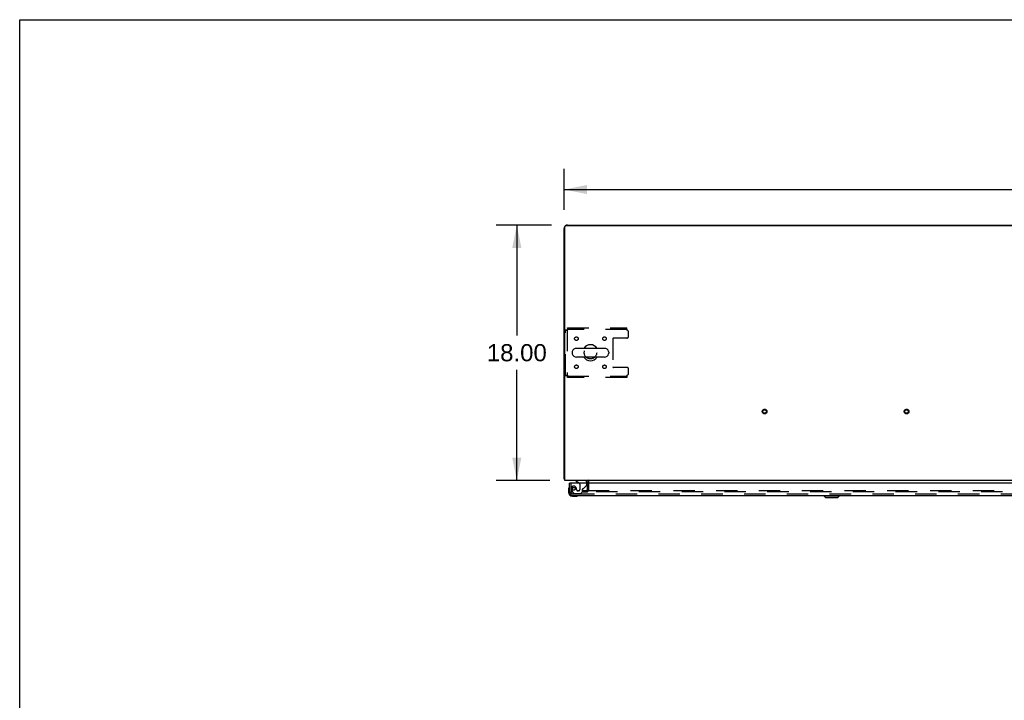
# Model space of a CAD drawing. Header units: inches. Extents: x 0 to 274, y 0 to 177.
# Tile 17 of 138: x 0 to 69, y 129 to 177. Entities that reach past the tile are written whole.
import ezdxf

# ---------------------------------------------------------------- set-up
doc = ezdxf.new("R2010")
doc.units = ezdxf.units.IN
doc.header["$LTSCALE"] = 15.069778
doc.header["$MEASUREMENT"] = 0
doc.linetypes.add('HIDDEN', pattern=[0.2, 0.1, -0.1])
doc.layers.get('0').update_dxf_attribs({"linetype": 'CONTINUOUS'})
for name, color, linetype in [('DEFAULT_2', 8, 'HIDDEN'), ('DIMENSIONS', 7, 'CONTINUOUS'), ('LEFT_OR_SECONDARY_DOOR_ASSEMBLY', 7, 'CONTINUOUS')]:
    doc.layers.add(name, color=color, linetype=linetype)
doc.styles.get("Standard").update_dxf_attribs({"font": 'arial.ttf'})
doc.dimstyles.new('DIMSTYLE_1', dxfattribs={"dimtxt": 1.208806, "dimasz": 1.611741, "dimexe": 0.09, "dimexo": 0.07, "dimgap": 0.0375, "dimtad": 0, "dimtih": 1, "dimtoh": 1, "dimzin": 4, "dimdsep": 46, "dimtxsty": 'Standard', "dimblk": '_FILLED', "dimblk1": '_FILLED', "dimblk2": '_FILLED', "dimcen": 0.09, "dimadec": 3, "dimazin": 1, "dimtfac": 1, "dimtdec": 3, "dimtofl": 0, "dimtmove": 0, "dimatfit": 3, "dimldrblk": '_FILLED', "dimfxl": 0, "dimtolj": 1, "dimtzin": 4, "dimarcsym": 0})

# ---------------------------------------------------------------- blocks, each defined once
blk = doc.blocks.new('_FILLED')
at = {"color": 0, "linetype": 'ByBlock'}
blk.add_solid([(0, 0), (-1, 0.2), (-1, -0.2)], dxfattribs=at)
blk = doc.blocks.new('*D1')
at = {"layer": 'DIMENSIONS', "color": 2, "linetype": 'Continuous'}
for p, q in [((38.355, 163.896), (38.355, 166.77)), ((116.105, 163.896), (116.105, 166.77)), ((38.355, 165.319), (74.513, 165.319)), ((116.105, 165.319), (79.946, 165.319))]:
    blk.add_line(p, q, dxfattribs=at)
at = {"layer": 'DIMENSIONS', "color": 2, "linetype": 'Continuous', "xscale": 1.6117409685, "yscale": 1.6117409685, "zscale": 1.6117409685, "rotation": 180}
blk.add_blockref('_FILLED', (38.355, 165.319), dxfattribs=at)
at = {"layer": 'DIMENSIONS', "color": 2, "linetype": 'Continuous', "xscale": 1.6117409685, "yscale": 1.6117409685, "zscale": 1.6117409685}
blk.add_blockref('_FILLED', (116.105, 165.319), dxfattribs=at)
at = {"layer": 'DIMENSIONS', "color": 2, "linetype": 'Continuous', "insert": (77.23, 165.924), "char_height": 1.2088, "width": 4.22408, "attachment_point": 2, "line_spacing_factor": 0.9}
blk.add_mtext('77.75', dxfattribs=at)
blk = doc.blocks.new('*D2')
at = {"layer": 'DIMENSIONS', "color": 2, "linetype": 'Continuous'}
for p, q in [((37.473, 162.82), (33.571, 162.82)), ((35.021, 162.82), (35.021, 155.029)), ((35.021, 144.82), (35.021, 152.611)), ((37.341, 144.82), (33.571, 144.82))]:
    blk.add_line(p, q, dxfattribs=at)
at = {"layer": 'DIMENSIONS', "color": 2, "linetype": 'Continuous', "xscale": 1.6117409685, "yscale": 1.6117409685, "zscale": 1.6117409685}
for p, rotation in [((35.021, 162.82), 90), ((35.021, 144.82), 270)]:
    blk.add_blockref('_FILLED', p, dxfattribs=dict(at, rotation=rotation))
at = {"layer": 'DIMENSIONS', "color": 2, "linetype": 'Continuous', "insert": (35.021, 154.424), "char_height": 1.2088, "width": 4.22408, "attachment_point": 2, "line_spacing_factor": 0.9}
blk.add_mtext('18.00', dxfattribs=at)

msp = doc.modelspace()

# ---------------------------------------------------------------- linework, layer by layer
at = {"color": 7, "linetype": 'Continuous'}
for p, q in [((0, 0), (0, 177.292)), ((0, 177.292), (273.996, 177.292)), ((38.355, 144.924), (38.355, 162.573)), ((38.407, 144.82), (38.407, 162.716)), ((116.001, 162.768), (38.459, 162.768)), ((38.601, 162.82), (115.858, 162.82)), ((55.355, 162.82), (55.355, 162.768)), ((41.196, 154.126), (39.221, 154.126)), ((38.921, 153.863), (38.921, 153.776)), ((41.196, 153.514), (39.221, 153.514)), ((41.496, 153.863), (41.496, 153.776)), ((38.355, 144.924), (38.407, 144.924)), ((116.053, 144.82), (38.407, 144.82)), ((40.001, 144.616), (40.001, 144.677))]:
    msp.add_line(p, q, dxfattribs=at)
msp.add_lwpolyline([(38.407, 144.904), (38.407, 144.904), (38.402, 144.905), (38.398, 144.906), (38.394, 144.907), (38.39, 144.908), (38.386, 144.909), (38.382, 144.91), (38.379, 144.91), (38.375, 144.911), (38.372, 144.912), (38.369, 144.912), (38.366, 144.913), (38.364, 144.914), (38.362, 144.915), (38.36, 144.916), (38.358, 144.917), (38.357, 144.918), (38.356, 144.92), (38.355, 144.921), (38.355, 144.922), (38.355, 144.924)], dxfattribs=at)
for centre, radius, start, end in [((38.601, 162.573), 0.246, 141.89453, 180), ((38.459, 162.716), 0.052, 90, 180), ((38.601, 162.573), 0.246, 90, 128.06222), ((39.221, 153.82), 0.306, 90, 164.36966), ((40.209, 153.82), 0.562, 32.95671, 147.04329), ((41.196, 153.82), 0.306, 15.63034, 90), ((39.065, 153.863), 0.144, 164.36966, 180), ((39.065, 153.776), 0.144, 180, 195.63034), ((39.221, 153.82), 0.306, 195.63034, 270), ((40.209, 153.82), 0.562, 212.95602, 327.04398), ((41.196, 153.82), 0.306, 270, 344.36966), ((41.352, 153.863), 0.144, 0, 15.63034), ((41.352, 153.776), 0.144, 344.36966, 360), ((39.858, 144.677), 0.142, 0, 90)]:
    msp.add_arc(centre, radius, start, end, dxfattribs=at)
at = {"layer": 'DEFAULT_2', "color": 8, "linetype": 'HIDDEN'}
for p, q in [((38.459, 152.204), (38.459, 155.436)), ((38.459, 155.436), (38.563, 155.436)), ((38.563, 155.436), (38.563, 152.204)), ((38.593, 155.57), (38.593, 155.466)), ((38.593, 155.57), (42.771, 155.57)), ((42.771, 155.466), (38.593, 155.466)), ((42.771, 155.403), (42.771, 155.57)), ((41.796, 154.821), (41.796, 152.818)), ((42.771, 154.851), (41.826, 154.851)), ((42.896, 154.976), (42.896, 155.278)), ((42.771, 152.788), (41.826, 152.788)), ((42.896, 152.362), (42.896, 152.663)), ((38.459, 152.204), (38.563, 152.204)), ((38.593, 152.07), (38.593, 152.174)), ((38.593, 152.174), (42.771, 152.174)), ((42.771, 152.07), (38.593, 152.07)), ((42.771, 152.237), (42.771, 152.07)), ((40.001, 144.194), (40.001, 144.616)), ((40.105, 144.194), (40.105, 144.677)), ((39.688, 144.007), (39.688, 144.111)), ((39.688, 144.111), (39.993, 144.111)), ((39.688, 144.007), (39.993, 144.007)), ((40.021, 144.111), (75.271, 144.111)), ((75.271, 144.007), (40.021, 144.007))]:
    msp.add_line(p, q, dxfattribs=at)
for points in [[(38.459, 155.436), (38.46, 155.433), (38.463, 155.431), (38.468, 155.429), (38.475, 155.426), (38.484, 155.424), (38.495, 155.422), (38.508, 155.419), (38.522, 155.417), (38.537, 155.415), (38.553, 155.412), (38.571, 155.41), (38.589, 155.407), (38.607, 155.405), (38.626, 155.403)], [(38.563, 155.436), (38.563, 155.433), (38.564, 155.431), (38.566, 155.429), (38.569, 155.426), (38.572, 155.424), (38.576, 155.422), (38.581, 155.419), (38.586, 155.417), (38.592, 155.415), (38.598, 155.412), (38.605, 155.41), (38.612, 155.407), (38.619, 155.405), (38.626, 155.403)], [(38.626, 155.403), (38.623, 155.421), (38.621, 155.44), (38.619, 155.458), (38.616, 155.475), (38.614, 155.492), (38.612, 155.507), (38.609, 155.521), (38.607, 155.533), (38.604, 155.544), (38.602, 155.553), (38.6, 155.56), (38.597, 155.566), (38.595, 155.569), (38.593, 155.57)], [(38.626, 155.403), (38.623, 155.41), (38.621, 155.417), (38.619, 155.424), (38.616, 155.43), (38.614, 155.436), (38.612, 155.442), (38.609, 155.447), (38.607, 155.452), (38.604, 155.456), (38.602, 155.459), (38.6, 155.462), (38.597, 155.464), (38.595, 155.465), (38.593, 155.466)], [(38.626, 152.237), (38.607, 152.234), (38.589, 152.232), (38.571, 152.23), (38.553, 152.227), (38.537, 152.225), (38.522, 152.223), (38.508, 152.22), (38.495, 152.218), (38.484, 152.216), (38.475, 152.213), (38.468, 152.211), (38.463, 152.208), (38.46, 152.206), (38.459, 152.204)], [(38.626, 152.237), (38.619, 152.234), (38.612, 152.232), (38.605, 152.23), (38.598, 152.227), (38.592, 152.225), (38.586, 152.223), (38.581, 152.22), (38.576, 152.218), (38.572, 152.216), (38.569, 152.213), (38.566, 152.211), (38.564, 152.208), (38.563, 152.206), (38.563, 152.204)], [(38.593, 152.07), (38.595, 152.071), (38.597, 152.074), (38.6, 152.079), (38.602, 152.086), (38.604, 152.095), (38.607, 152.106), (38.609, 152.119), (38.612, 152.133), (38.614, 152.148), (38.616, 152.164), (38.619, 152.182), (38.621, 152.2), (38.623, 152.218), (38.626, 152.237)], [(38.593, 152.174), (38.595, 152.174), (38.597, 152.175), (38.6, 152.177), (38.602, 152.18), (38.604, 152.183), (38.607, 152.187), (38.609, 152.192), (38.612, 152.197), (38.614, 152.203), (38.616, 152.209), (38.619, 152.216), (38.621, 152.223), (38.623, 152.23), (38.626, 152.237)]]:
    msp.add_lwpolyline(points, dxfattribs=at)
for centre, radius in [((39.219, 154.809), 0.125), ((41.198, 154.809), 0.125), ((40.209, 153.82), 0.438), ((39.219, 152.83), 0.125), ((41.198, 152.83), 0.125), ((52.48, 149.674), 0.164), ((62.48, 149.674), 0.164), ((52.48, 149.674), 0.124), ((62.48, 149.674), 0.124)]:
    msp.add_circle(centre, radius, dxfattribs=at)
for centre, radius, start, end in [((42.771, 155.278), 0.125, 0, 90), ((41.826, 154.821), 0.03, 90, 180), ((42.771, 154.976), 0.125, 270, 360), ((41.826, 152.818), 0.03, 180, 270), ((42.771, 152.663), 0.125, 0, 90), ((42.771, 152.362), 0.125, 270, 360), ((39.858, 144.677), 0.246, 0, 49.03448), ((39.918, 144.194), 0.186, 270, 360), ((39.918, 144.194), 0.0823, 270, 360)]:
    msp.add_arc(centre, radius, start, end, dxfattribs=at)
at = {"layer": 'LEFT_OR_SECONDARY_DOOR_ASSEMBLY', "color": 3, "linetype": 'Continuous'}
for p, q in [((38.73, 144.008), (38.73, 144.616)), ((75.605, 144.616), (38.792, 144.616)), ((38.976, 143.762), (75.421, 143.762))]:
    msp.add_line(p, q, dxfattribs=at)
at = {"layer": 'LEFT_OR_SECONDARY_DOOR_ASSEMBLY', "color": 7, "linetype": 'Continuous'}
for p, q in [((38.792, 144.616), (38.73, 144.616)), ((39.172, 144.82), (39.172, 144.781)), ((39.172, 144.781), (39.41, 144.643)), ((39.959, 144.616), (39.959, 144.663)), ((38.67, 144.221), (38.67, 143.965)), ((38.73, 144.008), (38.73, 143.965)), ((38.933, 143.762), (38.976, 143.762)), ((38.933, 143.702), (39.189, 143.702)), ((56.647, 143.722), (56.647, 143.762)), ((56.765, 143.604), (56.647, 143.722)), ((56.647, 143.722), (57.75, 143.722)), ((56.648, 143.722), (56.648, 143.762)), ((56.766, 143.604), (56.648, 143.722)), ((56.765, 143.604), (57.632, 143.604)), ((57.632, 143.604), (57.75, 143.722)), ((57.75, 143.722), (57.75, 143.762))]:
    msp.add_line(p, q, dxfattribs=at)
at = {"layer": 'LEFT_OR_SECONDARY_DOOR_ASSEMBLY', "color": 8, "linetype": 'HIDDEN'}
for p, q in [((38.834, 144.616), (38.834, 144.008)), ((39.46, 144.556), (39.46, 144.177)), ((39.71, 144.25), (39.929, 144.469)), ((39.959, 144.54), (39.959, 144.616)), ((38.908, 144.065), (39.01, 143.92)), ((38.976, 143.866), (75.421, 143.866)), ((39.074, 143.887), (39.526, 143.887)), ((39.362, 144.079), (39.329, 144.079)), ((39.526, 143.887), (39.652, 144.013)), ((39.652, 144.013), (39.652, 144.192))]:
    msp.add_line(p, q, dxfattribs=at)
msp.add_circle((39.034, 144.229), 0.101, dxfattribs=at)
at = {"layer": 'LEFT_OR_SECONDARY_DOOR_ASSEMBLY', "color": 7, "linetype": 'Continuous'}
for centre, radius, start, end in [((38.92, 144.221), 0.25, 149.11011, 180), ((38.718, 144.342), 0.015, 96.37959, 149.11011), ((38.715, 144.342), 0.015, 0, 83.62041), ((39.36, 144.556), 0.1, 36.54681, 59.90799), ((39.802, 144.663), 0.157, 0, 90), ((38.933, 143.965), 0.263, 180, 270), ((38.933, 143.965), 0.203, 180, 270), ((39.189, 143.952), 0.25, 270, 300.88989), ((39.31, 143.747), 0.015, 6.37959, 90), ((39.31, 143.75), 0.015, 300.88989, 353.62041)]:
    msp.add_arc(centre, radius, start, end, dxfattribs=at)
at = {"layer": 'LEFT_OR_SECONDARY_DOOR_ASSEMBLY', "color": 8, "linetype": 'HIDDEN'}
for centre, radius, start, end in [((39.034, 144.229), 0.187, 17.84824, 196.84389), ((38.838, 144.165), 0.393, 1.65986, 17.92977), ((39.36, 144.556), 0.1, 0, 36.54681), ((39.859, 144.54), 0.1, 315, 360), ((38.976, 144.008), 0.142, 180, 270), ((39.224, 144.286), 0.386, 196.84389, 215.1), ((39.074, 143.966), 0.079, 215.1, 270), ((39.329, 144.177), 0.098, 180, 270), ((39.362, 144.177), 0.098, 270, 360), ((39.691, 144.192), 0.039, 111.60962, 180), ((39.639, 144.321), 0.1, 291.60962, 315)]:
    msp.add_arc(centre, radius, start, end, dxfattribs=at)
at = {"layer": 'LEFT_OR_SECONDARY_DOOR_ASSEMBLY', "color": 3, "linetype": 'Continuous'}
msp.add_arc((38.976, 144.008), 0.246, 180, 270, dxfattribs=at)

# ---------------------------------------------------------------- dimensions: what is measured, and where the dimension line sits
at = {"layer": 'DIMENSIONS', "color": 2, "linetype": 'Continuous'}
for base, p1, p2, angle, picture, middle in [((38.355, 165.319), (116.105, 166.84), (38.355, 166.84), 180, '*D1', (77.234, 165.303)), ((35.021, 144.82), (37.543, 162.82), (37.411, 144.82), 270, '*D2', (35.073, 153.813))]:
    dim = msp.add_linear_dim(base=base, p1=p1, p2=p2, angle=angle, dimstyle='DIMSTYLE_1', dxfattribs=at)
    dim.commit()
    dim.dimension.update_dxf_attribs({"geometry": picture, "text_midpoint": middle, "dimtype": 160})

doc.saveas('drawing.dxf')
